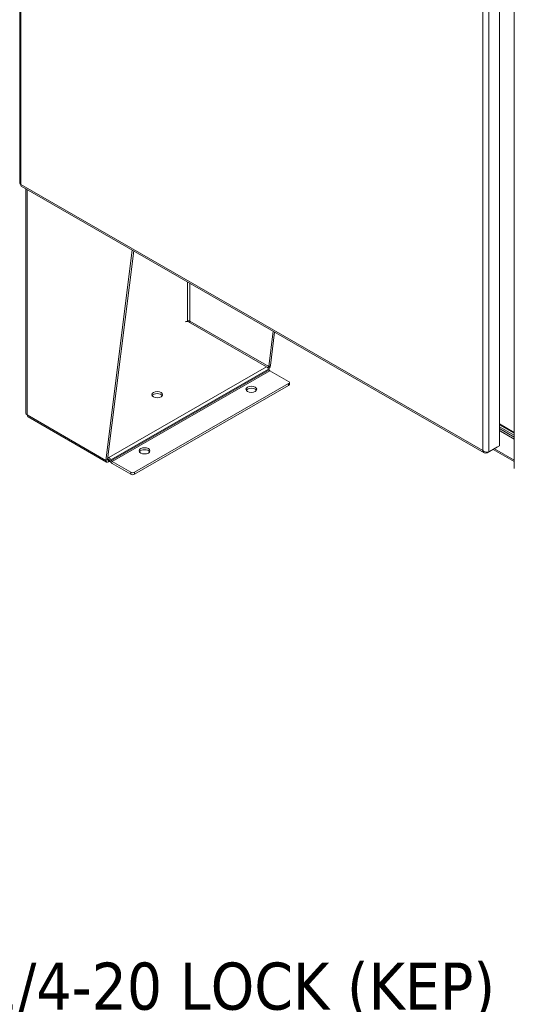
# Model space of a CAD drawing. Header units: inches. Extents: x 15 to 411, y 12 to 253.
# Tile 65 of 88: x 365 to 383, y 90 to 127. Entities that reach past the tile are written whole.
import ezdxf

# ---------------------------------------------------------------- set-up
doc = ezdxf.new("R2010")
doc.units = ezdxf.units.IN
doc.header["$LTSCALE"] = 25
doc.header["$MEASUREMENT"] = 0
for name, color, linetype, lineweight in [('Symbol (ANSI)', 7, 'Continuous', 5), ('Visible (ANSI)', 7, 'Continuous', 5), ('Visible Narrow (ANSI)', 7, 'Continuous', 5)]:
    doc.layers.add(name, color=color, linetype=linetype, lineweight=lineweight)
doc.styles.add('ROMANS', font='tahoma.ttf')

msp = doc.modelspace()

# ---------------------------------------------------------------- linework, layer by layer
at = {"layer": 'Visible (ANSI)'}
for p, q in [((364.65933, 161.53195), (364.65933, 120.42829)), ((382.52215, 151.81551), (382.52215, 110.65751)), ((383.07883, 150.92487), (383.07883, 109.8212)), ((364.71727, 120.32804), (381.95945, 110.39893)), ((364.89088, 111.87247), (364.89088, 120.22807)), ((367.87157, 110.11873), (368.85377, 117.94599)), ((368.9084, 117.91453), (367.9347, 110.15509)), ((373.85228, 113.60071), (370.95016, 115.27192)), ((373.93249, 113.60898), (374.09777, 114.92617)), ((374.1524, 114.89471), (373.99562, 113.64534)), ((373.95547, 113.62222), (373.99562, 113.64534)), ((373.94724, 113.48913), (373.9304, 113.5183)), ((373.93249, 113.60898), (373.95547, 113.62222)), ((373.98073, 113.45381), (374.67515, 113.05392)), ((374.67515, 112.98121), (368.92991, 109.67274)), ((374.7013, 112.94457), (374.7013, 113.01757)), ((368.92991, 109.59975), (374.67515, 112.90821)), ((364.97475, 111.73384), (367.89659, 110.05127)), ((383.07883, 111.15584), (382.52215, 111.4764)), ((382.52215, 111.44528), (383.07883, 111.12471)), ((383.07883, 111.05172), (382.52215, 111.37229)), ((383.07883, 110.98396), (382.52215, 111.30453)), ((382.52215, 111.30453), (383.07883, 110.98396)), ((382.52215, 111.23153), (383.07883, 110.91096)), ((383.07883, 110.90296), (382.52215, 111.22353)), ((382.06407, 110.39341), (382.45411, 110.61803)), ((382.06407, 110.42648), (382.06407, 110.39341)), ((382.52215, 110.65751), (382.13211, 110.4329)), ((383.07883, 110.0709), (382.29142, 110.52434)), ((382.45411, 110.61833), (382.45411, 110.61803)), ((367.87157, 110.11873), (367.91172, 110.14185)), ((367.91172, 110.14185), (367.9347, 110.15509)), ((367.98077, 110.14653), (367.93681, 110.17184)), ((367.94535, 110.23992), (367.98077, 110.21953)), ((367.96711, 110.13622), (367.98289, 110.14531)), ((367.96711, 110.13622), (367.96711, 110.06322)), ((367.96711, 110.06322), (368.02328, 110.09557)), ((368.03109, 110.08204), (368.01425, 110.11122)), ((368.05889, 110.13712), (368.07573, 110.10795)), ((368.80364, 109.67274), (368.10921, 110.07264)), ((368.10921, 109.99964), (368.80364, 109.59975))]:
    msp.add_line(p, q, dxfattribs=at)
for centre, major_axis, ratio, start_param, end_param in [((370.88703, 115.23556), (0.08929, 0), 0.5758617, 0.78539816, 2.31676332), ((370.95021, 115.27182), (0.06696, 0), 0.5758617, 0.78539816, 2.35619449), ((373.85228, 113.47296), (-0.07797, 0.1354), 0.57809312, 4.71432269, 5.49972085), ((373.98073, 113.50856), (-0.03342, 0.05803), 0.57809312, 1.57273004, 2.3581282), ((374.61202, 113.01757), (0.08929, 0), 0.5758617, 5.49778714, 7.06858347), ((374.61202, 112.94457), (0.08929, 0), 0.5758617, 5.49778714, 6.28318531), ((369.78222, 112.49032), (0.20089, 0), 0.5758617, 0.32097029, 2.82062236), ((373.28619, 112.69007), (0.20089, 0), 0.5758617, 0.32097029, 2.82062236), ((365.04713, 111.87247), (-0.15625, 0), 0.5758617, 0, 0.78539816), ((369.30871, 110.3996), (0.20089, 0), 0.5758617, 0.32097029, 2.82062236), ((367.98077, 110.09178), (-0.07797, 0.1354), 0.57809312, 4.71432269, 5.49972085), ((367.98077, 110.09178), (-0.03342, 0.05803), 0.57809312, 4.71432269, 5.45483773), ((368.10921, 110.12738), (-0.07797, 0.1354), 0.57809312, 1.57273004, 2.3581282), ((368.10921, 110.12738), (-0.03342, 0.05803), 0.57809312, 1.57273004, 2.3581282), ((368.86677, 109.7091), (-0.08929, 0), 0.5758617, 0.78539816, 2.35619449), ((368.86677, 109.6361), (0.08929, 0), 0.5758617, 3.92699082, 5.49778714)]:
    msp.add_ellipse(centre, major_axis=major_axis, ratio=ratio, start_param=start_param, end_param=end_param, dxfattribs=at)
for centre in [(369.78222, 112.56331), (373.28619, 112.76307), (369.30871, 110.47259)]:
    msp.add_ellipse(centre, major_axis=(-0.20089, 0), ratio=0.5758617, dxfattribs=at)
for points in [[(364.70697, 120.38921), (364.67686, 120.3975), (364.65959, 120.41286), (364.65938, 120.4283)], [(370.90286, 115.29909), (370.90236, 115.29497), (370.90225, 115.29065), (370.90247, 115.28621)], [(370.99756, 115.29909), (370.99942, 115.28374), (370.99599, 115.2656), (370.98923, 115.24938)], [(373.93249, 113.60898), (373.92942, 113.5931), (373.91829, 113.57297), (373.90279, 113.55745)]]:
    msp.add_open_spline(points, degree=3, dxfattribs=at)
for points, knots in [([(364.71729, 120.3281), (364.71523, 120.32925), (364.71336, 120.33074), (364.71171, 120.33258), (364.70251, 120.34286), (364.70031, 120.36344), (364.70697, 120.38921)], [0.783464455, 0.783464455, 0.783464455, 0.783464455, 0.902875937, 0.902875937, 0.902875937, 1.570796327, 1.570796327, 1.570796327, 1.570796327]), ([(373.93374, 113.51252), (373.94601, 113.52624), (373.95708, 113.54149), (373.96623, 113.55744), (373.98317, 113.58697), (373.99353, 113.61849), (373.99562, 113.64534)], [0.55626412, 0.55626412, 0.55626412, 0.55626412, 0.91202272, 0.91202272, 0.91202272, 1.57079633, 1.57079633, 1.57079633, 1.57079633]), ([(364.97478, 111.7339), (364.97111, 111.73597), (364.96765, 111.73843), (364.96445, 111.74126), (364.94804, 111.75579), (364.93821, 111.77989), (364.93665, 111.80884)], [0.783464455, 0.783464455, 0.783464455, 0.783464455, 0.912022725, 0.912022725, 0.912022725, 1.570796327, 1.570796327, 1.570796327, 1.570796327]), ([(382.13211, 110.4329), (382.09749, 110.42337), (382.04663, 110.42362), (381.99801, 110.43733), (381.96204, 110.44748), (381.92765, 110.46478), (381.90204, 110.48723)], [0, 0, 0, 0, 0.90287594, 0.90287594, 0.90287594, 1.57079633, 1.57079633, 1.57079633, 1.57079633]), ([(381.90204, 110.48723), (381.91105, 110.44202), (381.93666, 110.4068), (381.97284, 110.39247), (381.99961, 110.38188), (382.0318, 110.3825), (382.06407, 110.39341)], [0, 0, 0, 0, 0.90287594, 0.90287594, 0.90287594, 1.57079633, 1.57079633, 1.57079633, 1.57079633]), ([(367.87157, 110.11873), (367.86868, 110.08156), (367.88208, 110.05421), (367.90574, 110.0474), (367.92284, 110.04248), (367.94493, 110.04805), (367.96711, 110.06322)], [0, 0, 0, 0, 0.91202272, 0.91202272, 0.91202272, 1.57079633, 1.57079633, 1.57079633, 1.57079633]), ([(367.9347, 110.15509), (367.93113, 110.13658), (367.93851, 110.1249), (367.95101, 110.12738), (367.95592, 110.12836), (367.96151, 110.13138), (367.96711, 110.13622)], [0, 0, 0, 0, 1.12719708, 1.12719708, 1.12719708, 1.57079633, 1.57079633, 1.57079633, 1.57079633])]:
    msp.add_open_spline(points, degree=3, knots=knots, dxfattribs=at)
at = {"layer": 'Visible Narrow (ANSI)'}
for p, q in [((364.70697, 161.43855), (364.70697, 120.38921)), ((381.90204, 110.48723), (381.90204, 151.53656)), ((382.13211, 151.5909), (382.13211, 110.4329)), ((364.70697, 120.38921), (381.90204, 110.48723)), ((364.93665, 120.20171), (364.93665, 111.80884)), ((370.90286, 115.29909), (370.90286, 116.766)), ((370.99756, 116.71146), (370.99756, 115.29909)), ((370.88167, 115.28689), (370.90286, 115.29909)), ((370.99756, 115.29909), (373.93249, 113.60898)), ((373.85228, 113.60071), (367.98077, 110.21953)), ((373.9304, 113.5183), (368.05889, 110.13712)), ((373.94724, 113.48913), (368.07573, 110.10795)), ((373.98073, 113.45381), (368.10921, 110.07264)), ((374.67515, 112.98121), (374.67515, 112.90821)), ((364.93665, 111.80884), (367.87157, 110.11873)), ((383.07883, 110.12614), (382.33939, 110.55196)), ((367.93467, 110.1549), (367.96711, 110.13622)), ((368.80364, 109.67274), (368.80364, 109.59975)), ((368.92991, 109.59975), (368.92991, 109.67274))]:
    msp.add_line(p, q, dxfattribs=at)

# ---------------------------------------------------------------- texts
at = {"layer": 'Symbol (ANSI)', "insert": (382.36235, 88.94438), "char_height": 1.75, "width": 20.246961, "attachment_point": 6, "line_spacing_factor": 0.987884, "style": 'ROMANS'}
msp.add_mtext('{\\fTahoma|b0|i0;1/4-20 LOCK (KEP)\\P\\fTahoma|b0|i0;NUT (2 PL.)}', dxfattribs=at)

doc.saveas('drawing.dxf')
